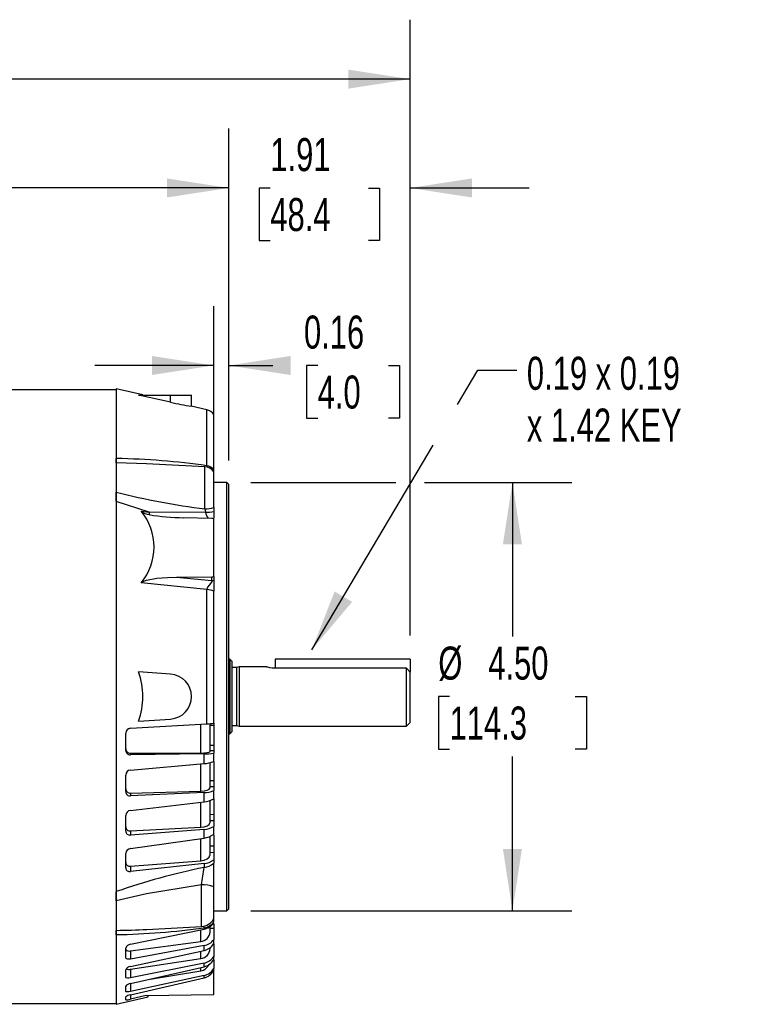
# Model space of a CAD drawing. Header units: inches. Extents: x 0 to 11, y 0 to 8.5.
# Tile 5 of 20: x 3.5 to 5, y 2.6 to 4.6. Entities that reach past the tile are written whole.
import ezdxf

# ---------------------------------------------------------------- set-up
doc = ezdxf.new("R2010")
doc.units = ezdxf.units.IN
doc.header["$MEASUREMENT"] = 0
doc.linetypes.add('CENTERX2', pattern=[0.8, 0.5, -0.1, 0.1, -0.1])
doc.layers.add('DIMENSIONS', color=140, linetype='Continuous', lineweight=25)
doc.layers.add('TEXT', color=140, linetype='Continuous', lineweight=25)
doc.styles.add('SLDTEXTSTYLE0', font='TXT', dxfattribs={"width": 0.7})
doc.dimstyles.new('SLDDIMSTYLE0', dxfattribs={"dimtxt": 0.069444, "dimasz": 0.13, "dimexe": 0, "dimexo": 0.0625, "dimgap": 0.017361, "dimtad": 0, "dimtih": 1, "dimtoh": 1, "dimlfac": 5, "dimrnd": 1e-09, "dimzin": 4, "dimdsep": 46, "dimtxsty": 'SLDTEXTSTYLE0', "dimsah": 1, "dimcen": 0.09, "dimadec": 0, "dimazin": 1, "dimtfac": 1, "dimtofl": 0, "dimtmove": 0, "dimatfit": 3, "dimfxl": 0, "dimfrac": 2, "dimtolj": 1, "dimtzin": 12, "dimarcsym": 0})
doc.dimstyles.new('SLDDIMSTYLE1', dxfattribs={"dimtxt": 0.069444, "dimasz": 0.13, "dimexe": 0, "dimexo": 0.0625, "dimgap": 0.017361, "dimtad": 0, "dimtih": 1, "dimtoh": 1, "dimlfac": 5, "dimrnd": 1e-09, "dimzin": 12, "dimdsep": 46, "dimtxsty": 'SLDTEXTSTYLE0', "dimsah": 1, "dimcen": 0.09, "dimadec": 0, "dimazin": 3, "dimtfac": 1, "dimtofl": 0, "dimtmove": 0, "dimatfit": 3, "dimfxl": 0, "dimfrac": 2, "dimtolj": 1, "dimtzin": 12, "dimarcsym": 0})
doc.dimstyles.new('SLDDIMSTYLE2', dxfattribs={"dimtxt": 0.069444, "dimasz": 0.13, "dimexe": 0, "dimexo": 0.0625, "dimgap": 0.017361, "dimtad": 0, "dimtih": 1, "dimtoh": 1, "dimlfac": 5, "dimrnd": 1e-09, "dimdsep": 46, "dimtxsty": 'SLDTEXTSTYLE0', "dimsah": 1, "dimcen": 0.09, "dimadec": 0, "dimazin": 2, "dimtfac": 1, "dimtmove": 0, "dimatfit": 0, "dimfxl": 0, "dimfrac": 2, "dimtolj": 1, "dimtzin": 12, "dimarcsym": 0})
doc.dimstyles.new('SLDDIMSTYLE3', dxfattribs={"dimtxt": 0.069444, "dimasz": 0.13, "dimexe": 0, "dimexo": 0.0625, "dimgap": 0.017361, "dimtad": 0, "dimtih": 1, "dimtoh": 1, "dimlfac": 5, "dimrnd": 1e-09, "dimzin": 12, "dimdsep": 46, "dimtxsty": 'SLDTEXTSTYLE0', "dimsah": 1, "dimcen": 0.09, "dimadec": 0, "dimazin": 3, "dimtfac": 1, "dimtmove": 0, "dimatfit": 0, "dimfxl": 0, "dimfrac": 2, "dimtolj": 1, "dimtzin": 12, "dimarcsym": 0})
doc.dimstyles.new('SLDDIMSTYLE4', dxfattribs={"dimtxt": 0.18, "dimasz": 0.13, "dimexe": 0, "dimexo": 0.0625, "dimgap": 0, "dimtad": 0, "dimtih": 1, "dimtoh": 1, "dimdec": 0, "dimrnd": 1e-09, "dimzin": 0, "dimdsep": 46, "dimtxsty": 'Standard', "dimsah": 1, "dimcen": 0.09, "dimadec": 0, "dimazin": 0, "dimtfac": 0.13, "dimtdec": 0, "dimtofl": 0, "dimtmove": 0, "dimatfit": 3, "dimfxl": 0, "dimfrac": 2, "dimtolj": 1, "dimtzin": 0, "dimarcsym": 0})

# ---------------------------------------------------------------- blocks, each defined once
blk = doc.blocks.new('_D')
at = {"layer": 'DIMENSIONS'}
for p, q in [((3.9471, 3.6616), (4.2521, 3.6616)), ((4.3121, 3.6616), (4.6221, 3.6616)), ((4.4971, 3.6616), (4.4971, 3.3376)), ((4.365, 3.2116), (4.3417, 3.2116)), ((4.3417, 3.2116), (4.3417, 3.1012)), ((4.6292, 3.2116), (4.6525, 3.2116)), ((4.6525, 3.2116), (4.6525, 3.1012)), ((4.3417, 3.1012), (4.365, 3.1012)), ((4.4971, 2.7616), (4.4971, 3.0856)), ((4.6525, 3.1012), (4.6292, 3.1012)), ((3.9471, 2.7616), (4.6221, 2.7616))]:
    blk.add_line(p, q, dxfattribs=at)
for points in [[(4.4971, 3.6616), (4.4771, 3.5316), (4.5171, 3.5316)], [(4.4971, 2.7616), (4.5171, 2.8916), (4.4771, 2.8916)]]:
    blk.add_solid(points, dxfattribs=at)
at = {"layer": 'DIMENSIONS', "char_height": 0.06944, "attachment_point": 1, "style": 'SLDTEXTSTYLE0'}
for s, insert in [('%%c', (4.3414, 3.3167)), ('4.50', (4.4463, 3.3167)), ('114.3', (4.365, 3.1907))]:
    blk.add_mtext(s, dxfattribs=dict(at, insert=insert))
blk = doc.blocks.new('_D_1')
at = {"layer": 'DIMENSIONS'}
for p, q in [((0.6876, 3.8306), (0.6876, 4.6343)), ((4.2821, 3.34), (4.2821, 4.6343)), ((0.6876, 4.5093), (2.2587, 4.5093)), ((2.3528, 4.5091), (2.3295, 4.5091)), ((2.3295, 4.5091), (2.3295, 4.3987)), ((2.617, 4.5091), (2.6403, 4.5091)), ((2.6403, 4.5091), (2.6403, 4.3987)), ((4.2821, 4.5093), (2.7111, 4.5093)), ((2.3295, 4.3987), (2.3528, 4.3987)), ((2.6403, 4.3987), (2.617, 4.3987))]:
    blk.add_line(p, q, dxfattribs=at)
for points in [[(0.6876, 4.5093), (0.8176, 4.4893), (0.8176, 4.5293)], [(4.2821, 4.5093), (4.1521, 4.5293), (4.1521, 4.4893)]]:
    blk.add_solid(points, dxfattribs=at)
at = {"layer": 'DIMENSIONS', "char_height": 0.06944, "attachment_point": 1, "style": 'SLDTEXTSTYLE0'}
for s, insert in [('17.97', (2.3528, 4.6142)), ('456.5', (2.3528, 4.4882))]:
    blk.add_mtext(s, dxfattribs=dict(at, insert=insert))
blk = doc.blocks.new('_D_2')
at = {"layer": 'DIMENSIONS'}
for p, q in [((3.8695, 3.7387), (3.8695, 4.0325)), ((3.901, 3.7077), (3.901, 4.0325)), ((3.8695, 3.9075), (3.6195, 3.9075)), ((3.901, 3.9075), (3.9938, 3.9075)), ((4.0879, 3.9074), (4.0646, 3.9074)), ((4.0646, 3.9074), (4.0646, 3.7969)), ((4.2366, 3.9074), (4.2599, 3.9074)), ((4.2599, 3.9074), (4.2599, 3.7969)), ((4.0646, 3.7969), (4.0879, 3.7969)), ((4.2599, 3.7969), (4.2366, 3.7969))]:
    blk.add_line(p, q, dxfattribs=at)
for points in [[(3.8695, 3.9075), (3.7395, 3.9275), (3.7395, 3.8875)], [(3.901, 3.9075), (4.031, 3.8875), (4.031, 3.9275)]]:
    blk.add_solid(points, dxfattribs=at)
at = {"layer": 'DIMENSIONS', "char_height": 0.06944, "attachment_point": 1, "style": 'SLDTEXTSTYLE0'}
for s, insert in [('0.16', (4.0591, 4.0124)), ('4.0', (4.0879, 3.8864))]:
    blk.add_mtext(s, dxfattribs=dict(at, insert=insert))
blk = doc.blocks.new('_D_3')
at = {"layer": 'DIMENSIONS'}
for p, q in [((3.901, 3.7077), (3.901, 4.4056)), ((4.2821, 3.34), (4.2821, 4.4056)), ((3.901, 4.2806), (3.651, 4.2806)), ((3.9884, 4.2804), (3.965, 4.2804)), ((3.965, 4.2804), (3.965, 4.17)), ((4.1948, 4.2804), (4.2181, 4.2804)), ((4.2181, 4.2804), (4.2181, 4.17)), ((4.2821, 4.2806), (4.5321, 4.2806)), ((3.965, 4.17), (3.9884, 4.17)), ((4.2181, 4.17), (4.1948, 4.17))]:
    blk.add_line(p, q, dxfattribs=at)
for points in [[(3.901, 4.2806), (3.771, 4.3006), (3.771, 4.2606)], [(4.2821, 4.2806), (4.4121, 4.2606), (4.4121, 4.3006)]]:
    blk.add_solid(points, dxfattribs=at)
at = {"layer": 'DIMENSIONS', "char_height": 0.06944, "attachment_point": 1, "style": 'SLDTEXTSTYLE0'}
for s, insert in [('1.91', (3.9884, 4.3855)), ('48.4', (3.9884, 4.2595))]:
    blk.add_mtext(s, dxfattribs=dict(at, insert=insert))
blk = doc.blocks.new('_D_4')
at = {"layer": 'DIMENSIONS'}
for p, q in [((1.6294, 3.8452), (1.6294, 4.4056)), ((3.901, 3.7077), (3.901, 4.4056)), ((1.6294, 4.2806), (2.539, 4.2806)), ((2.6331, 4.2804), (2.6098, 4.2804)), ((2.6098, 4.2804), (2.6098, 4.17)), ((2.8973, 4.2804), (2.9206, 4.2804)), ((2.9206, 4.2804), (2.9206, 4.17)), ((3.901, 4.2806), (2.9914, 4.2806)), ((2.6098, 4.17), (2.6331, 4.17)), ((2.9206, 4.17), (2.8973, 4.17))]:
    blk.add_line(p, q, dxfattribs=at)
for points in [[(1.6294, 4.2806), (1.7594, 4.2606), (1.7594, 4.3006)], [(3.901, 4.2806), (3.771, 4.3006), (3.771, 4.2606)]]:
    blk.add_solid(points, dxfattribs=at)
at = {"layer": 'DIMENSIONS', "char_height": 0.06944, "attachment_point": 1, "style": 'SLDTEXTSTYLE0'}
for s, insert in [('11.36', (2.6331, 4.3855)), ('288.5', (2.6331, 4.2595))]:
    blk.add_mtext(s, dxfattribs=dict(at, insert=insert))
blk = doc.blocks.new('SW_NOTE_0_7')
at = {"layer": 'TEXT', "color": 0, "linetype": 'CENTERX2', "lineweight": 18, "attachment_point": 1, "style": 'SLDTEXTSTYLE0'}
for s, insert, char_height in [('0.19 x 0.19', (0.0211, 0.0285), 0.069444), ('x 1.42 KEY', (0.0211, -0.0804), 0.06944)]:
    blk.add_mtext(s, dxfattribs=dict(at, insert=insert, char_height=char_height))

msp = doc.modelspace()

# ---------------------------------------------------------------- linework, layer by layer
for p, q in [((3.6648, 3.8563), (2.09, 3.8563)), ((3.72052, 3.84548), (3.6648, 3.85835)), ((3.6648, 3.85835), (3.6648, 3.71196)), ((3.77898, 3.83019), (3.71138, 3.84547)), ((3.71138, 3.84547), (3.77898, 3.84547)), ((3.77898, 3.83019), (3.77898, 3.84547)), ((3.77898, 3.84547), (3.82293, 3.84547)), ((3.82293, 3.82194), (3.82293, 3.84547)), ((3.85516, 3.8144), (3.8223, 3.82199)), ((3.85516, 3.69675), (3.85516, 3.8144)), ((3.86953, 3.68873), (3.86953, 3.80444)), ((3.6648, 3.70291), (3.6648, 3.71196)), ((3.6648, 3.71196), (3.6648, 3.70291)), ((3.72851, 3.70094), (3.6648, 3.70291)), ((3.6648, 3.70291), (3.6648, 3.64095)), ((3.85108, 3.69452), (3.72851, 3.70094)), ((3.85108, 3.60619), (3.85108, 3.69452)), ((3.85516, 3.69675), (3.85469, 3.69359)), ((3.86953, 3.6846), (3.86953, 3.68873)), ((3.86953, 3.60932), (3.86953, 3.68399)), ((3.89709, 3.66162), (3.86953, 3.66162)), ((3.90103, 3.65768), (3.89709, 3.66162)), ((3.89709, 3.21162), (3.89709, 3.66162)), ((3.90103, 3.21162), (3.90103, 3.65768)), ((3.6648, 3.62212), (3.6648, 3.64095)), ((3.6648, 3.64095), (3.6648, 3.62139)), ((3.73347, 3.59929), (3.6648, 3.62139)), ((3.6648, 3.62139), (3.6648, 2.80184)), ((3.71675, 3.60148), (3.73347, 3.59929)), ((3.85108, 3.60619), (3.85206, 3.5992)), ((3.86953, 3.60932), (3.86953, 3.6006)), ((3.86573, 3.58616), (3.80565, 3.5876)), ((3.86953, 3.6006), (3.86953, 3.58636)), ((3.86953, 3.46407), (3.86953, 3.58522)), ((3.79157, 3.46271), (3.86573, 3.46319)), ((3.79157, 3.46271), (3.86573, 3.45528)), ((3.86573, 3.45528), (3.86573, 3.46319)), ((3.86953, 3.46407), (3.86953, 3.45619)), ((3.86953, 3.45619), (3.86953, 3.43293)), ((3.85516, 3.43665), (3.71675, 3.45047)), ((3.85516, 3.15421), (3.85516, 3.43665)), ((3.86953, 3.15589), (3.86953, 3.43293)), ((3.90339, 3.28996), (3.90103, 3.28996)), ((3.90732, 3.28603), (3.90339, 3.28996)), ((3.90339, 3.28996), (3.90339, 3.13327)), ((3.90732, 3.28603), (3.90732, 3.21162)), ((3.9172, 3.27254), (3.90732, 3.27254)), ((3.92307, 3.27412), (3.9172, 3.27254)), ((3.9172, 3.27254), (3.9172, 3.15069)), ((3.97977, 3.27412), (3.92307, 3.27412)), ((3.92307, 3.27412), (3.92307, 3.14912)), ((3.99866, 3.27124), (3.99851, 3.27124)), ((4.28213, 3.28998), (3.99866, 3.28998)), ((3.99866, 3.28998), (3.99866, 3.27124)), ((4.27425, 3.27124), (3.99866, 3.27124)), ((4.28213, 3.26292), (4.27425, 3.27124)), ((4.27425, 3.14912), (4.27425, 3.27124)), ((4.28213, 3.28998), (4.28213, 3.26292)), ((3.77898, 3.25875), (3.71138, 3.26347)), ((4.28213, 3.15699), (4.28213, 3.26292)), ((3.89709, 2.76162), (3.89709, 3.21162)), ((3.90103, 2.76555), (3.90103, 3.21162)), ((3.90732, 3.21162), (3.90732, 3.13721)), ((3.69446, 3.14518), (3.85516, 3.15421)), ((3.71138, 3.15976), (3.77898, 3.16449)), ((3.84213, 3.0929), (3.84213, 3.15347)), ((3.86166, 3.09624), (3.86166, 3.15474)), ((3.86953, 3.15092), (3.86166, 3.15069)), ((3.86953, 3.15589), (3.86953, 3.15092)), ((3.86953, 3.15092), (3.86953, 3.10946)), ((3.90732, 3.15069), (3.9172, 3.15069)), ((3.9172, 3.15069), (3.92307, 3.14912)), ((3.92307, 3.14912), (4.27425, 3.14912)), ((4.27425, 3.14912), (4.28213, 3.15699)), ((3.68449, 3.09876), (3.68449, 3.13471)), ((3.90103, 3.13327), (3.90339, 3.13327)), ((3.90339, 3.13327), (3.90732, 3.13721)), ((3.86166, 3.10963), (3.86953, 3.10946)), ((3.86953, 3.10946), (3.86953, 3.09747)), ((3.69446, 3.09239), (3.84213, 3.0929)), ((3.69446, 3.09239), (3.69446, 3.08908)), ((3.84906, 3.091), (3.69446, 3.08908)), ((3.84906, 3.07073), (3.84906, 3.091)), ((3.86953, 3.09747), (3.86166, 3.09764)), ((3.86953, 3.09747), (3.86953, 3.09303)), ((3.86953, 3.07538), (3.86953, 3.09303)), ((3.69446, 3.05725), (3.84906, 3.07073)), ((3.84213, 3.01308), (3.84213, 3.07008)), ((3.86166, 3.0196), (3.86166, 3.07282)), ((3.86953, 3.07525), (3.86953, 3.03506)), ((3.68449, 3.01187), (3.68449, 3.04672)), ((3.86166, 3.03519), (3.86953, 3.03506)), ((3.86953, 3.02202), (3.86166, 3.02216)), ((3.86953, 3.03506), (3.86953, 3.02202)), ((3.86953, 3.02202), (3.86953, 3.01392)), ((3.69446, 3.0089), (3.84213, 3.01308)), ((3.84906, 3.00978), (3.69446, 3.00287)), ((3.69446, 3.0089), (3.69446, 3.00287)), ((3.84906, 2.99033), (3.84906, 3.00978)), ((3.86953, 2.99699), (3.86953, 3.01392)), ((3.69446, 2.97233), (3.84906, 2.99033)), ((3.84213, 2.93713), (3.84213, 2.98942)), ((3.86166, 2.9467), (3.86166, 2.99328)), ((3.86953, 2.99691), (3.86953, 2.9641)), ((3.68449, 2.92888), (3.68449, 2.96195)), ((3.86166, 2.96419), (3.86953, 2.9641)), ((3.86953, 2.9641), (3.86953, 2.95027)), ((3.86953, 2.95027), (3.86166, 2.95036)), ((3.86953, 2.95027), (3.86953, 2.93866)), ((3.86953, 2.92278), (3.86953, 2.93866)), ((3.69446, 2.92935), (3.84213, 2.93713)), ((3.84906, 2.93249), (3.69446, 2.92071)), ((3.69446, 2.92935), (3.69446, 2.92071)), ((3.84906, 2.91424), (3.84906, 2.93249)), ((3.86166, 2.87895), (3.86166, 2.918)), ((3.86953, 2.92107), (3.86953, 2.89795)), ((3.69446, 2.89206), (3.84906, 2.91424)), ((3.84213, 2.86652), (3.84213, 2.91306)), ((3.86166, 2.898), (3.86953, 2.89795)), ((3.86953, 2.89795), (3.86953, 2.88359)), ((3.68449, 2.85138), (3.68449, 2.88204)), ((3.86953, 2.88359), (3.86166, 2.88365)), ((3.86953, 2.88359), (3.86953, 2.86872)), ((3.69446, 2.8553), (3.84213, 2.86652)), ((3.84906, 2.86063), (3.69446, 2.84423)), ((3.84906, 2.86063), (3.84906, 2.85256)), ((3.86953, 2.86872), (3.86953, 2.86173)), ((3.86953, 2.81148), (3.86953, 2.86173)), ((3.69446, 2.8553), (3.69446, 2.84423)), ((3.84362, 2.81602), (3.72851, 2.79682)), ((3.84362, 2.72832), (3.84362, 2.81602)), ((3.6648, 2.80184), (3.6648, 2.78228)), ((3.6648, 2.78228), (3.6648, 2.80114)), ((3.72851, 2.79682), (3.6648, 2.78228)), ((3.86953, 2.74453), (3.86953, 2.81148)), ((3.6648, 2.78228), (3.6648, 2.72032)), ((3.86953, 2.76162), (3.89709, 2.76162)), ((3.89709, 2.76162), (3.90103, 2.76555)), ((3.86953, 2.73811), (3.86953, 2.74561)), ((3.86953, 2.73408), (3.86953, 2.72398)), ((3.6648, 2.71059), (3.6648, 2.72032)), ((3.6648, 2.72032), (3.6648, 2.71127)), ((3.6648, 2.71127), (3.6648, 2.56489)), ((3.69446, 2.69094), (3.84906, 2.72291)), ((3.72888, 2.72231), (3.84362, 2.72832)), ((3.84213, 2.6972), (3.84213, 2.72091)), ((3.84828, 2.72955), (3.84906, 2.72569)), ((3.84906, 2.72569), (3.84906, 2.72291)), ((3.86166, 2.71669), (3.86166, 2.72861)), ((3.86953, 2.72398), (3.86166, 2.72391)), ((3.86953, 2.72398), (3.86953, 2.70113)), ((3.69446, 2.67706), (3.84213, 2.6972)), ((3.86953, 2.69236), (3.86953, 2.70113)), ((3.86953, 2.69179), (3.86953, 2.68989)), ((3.68449, 2.66335), (3.68449, 2.68315)), ((3.84906, 2.68829), (3.69446, 2.66005)), ((3.69446, 2.64424), (3.84906, 2.67822)), ((3.69446, 2.67706), (3.69446, 2.66005)), ((3.84213, 2.66093), (3.84213, 2.67598)), ((3.84906, 2.67822), (3.84906, 2.68829)), ((3.86953, 2.68989), (3.8677, 2.68987)), ((3.86953, 2.68989), (3.86953, 2.66527)), ((3.69446, 2.63859), (3.84213, 2.66093)), ((3.84906, 2.65136), (3.69446, 2.62027)), ((3.84906, 2.64392), (3.84906, 2.65136)), ((3.86953, 2.6588), (3.86953, 2.66527)), ((3.86953, 2.65866), (3.86953, 2.64006)), ((3.68449, 2.62215), (3.68449, 2.63751)), ((3.69446, 2.60859), (3.84906, 2.64392)), ((3.69446, 2.63859), (3.69446, 2.62027)), ((3.7357, 2.61801), (3.84213, 2.63538)), ((3.84213, 2.63538), (3.84213, 2.64159)), ((3.86953, 2.63599), (3.86953, 2.64006)), ((3.86953, 2.58556), (3.86953, 2.63585)), ((3.84906, 2.62533), (3.69446, 2.592)), ((3.69446, 2.58467), (3.84906, 2.62066)), ((3.69446, 2.60858), (3.69446, 2.592)), ((3.84906, 2.62066), (3.84906, 2.62533)), ((3.68449, 2.59243), (3.68449, 2.60305)), ((2.09, 2.56693), (3.6648, 2.56693)), ((3.6648, 2.56489), (3.73173, 2.58034)), ((3.68449, 2.57455), (3.68449, 2.58044)), ((3.69455, 2.58464), (3.69455, 2.57564)), ((3.72735, 2.58308), (3.69455, 2.57564)), ((3.72735, 2.58308), (3.86953, 2.58556)), ((3.73173, 2.58034), (3.73173, 2.58316))]:
    msp.add_line(p, q)
at = {"flags": 128}
for points in [[(3.85206, 3.5992), (3.79271, 3.59882), (3.73347, 3.59929)], [(3.71675, 3.45047), (3.71937, 3.45264), (3.72847, 3.45619), (3.75021, 3.46036), (3.77249, 3.46215), (3.79157, 3.46271)], [(3.86573, 3.45528), (3.86572, 3.45448), (3.86542, 3.45359), (3.86414, 3.45157), (3.86031, 3.44683), (3.85669, 3.44171), (3.85555, 3.43916), (3.85516, 3.43665)], [(3.99851, 3.27124), (3.99247, 3.27154), (3.98711, 3.27232), (3.98286, 3.27326), (3.9803, 3.27396), (3.97977, 3.27412), (3.9804, 3.27393)], [(3.84213, 3.0929), (3.84961, 3.09314), (3.85577, 3.09381), (3.85994, 3.09482), (3.86163, 3.09606), (3.86166, 3.09624)], [(3.84213, 3.01308), (3.84961, 3.0137), (3.85577, 3.01505), (3.85994, 3.01698), (3.86163, 3.01927), (3.86166, 3.0196)], [(3.84213, 2.93713), (3.84961, 2.9381), (3.85577, 2.94011), (3.85994, 2.94293), (3.86163, 2.94623), (3.86166, 2.9467)], [(3.84213, 2.86652), (3.84961, 2.86783), (3.85577, 2.87046), (3.85994, 2.8741), (3.86163, 2.87835), (3.86166, 2.87895)], [(3.68449, 2.68082), (3.68505, 2.67917), (3.68667, 2.67789), (3.68918, 2.67709), (3.69234, 2.67688), (3.69446, 2.67706)], [(3.69446, 2.66005), (3.69101, 2.65972), (3.68799, 2.66006), (3.68577, 2.66104), (3.68463, 2.6625), (3.68449, 2.66335)], [(3.69446, 2.62027), (3.69101, 2.61981), (3.68799, 2.61987), (3.68577, 2.62047), (3.68463, 2.62151), (3.68449, 2.62215)], [(3.69446, 2.592), (3.69101, 2.59141), (3.68799, 2.5912), (3.68577, 2.59141), (3.68463, 2.59201), (3.68449, 2.59243)]]:
    msp.add_lwpolyline(points, dxfattribs=at)
for centre, radius, start, end in [((3.91929, 4.44857), 0.63409, 257.21612, 261.20049), ((3.84984, 3.79138), 0.02362, 33.55731, 77), ((3.63554, 2.14727), 1.56496, 81.93277, 88.92846), ((3.84984, 3.67093), 0.02362, 33.55731, 87), ((3.85122, 3.6728), 0.02427, 41.03159, 80.66931), ((4.05906, 5.23733), 1.64434, 256.1273, 262.73361), ((3.62617, 3.52598), 0.11792, 320.18817, 39.81183), ((3.7372, 3.62531), 0.0314, 229.37908, 264.43546), ((3.85195, 3.65706), 0.05087, 269.02311, 290.21822), ((3.75052, 3.59884), 0.01705, 178.48454, 196.28251), ((3.80485, 3.97751), 0.38991, 259.55264, 270.11667), ((3.85245, 3.70385), 0.10465, 269.78394, 279.39103), ((3.8815, 3.60421), 0.02986, 189.65888, 216.70273), ((3.86562, 3.46409), 0.00881, 270.69585, 296.31404), ((3.85321, 3.3995), 0.0372, 63.98592, 87.00455), ((3.56856, 3.21162), 0.15195, 340.04553, 19.95447), ((3.77568, 3.21162), 0.04724, 274, 86), ((3.85216, 3.24235), 0.08819, 271.94492, 281.35607), ((3.69506, 3.13462), 0.01057, 93.28483, 179.53207), ((3.69431, 3.10221), 0.00982, 180.30773, 270.84723), ((3.69419, 3.09877), 0.0097, 180.07774, 271.59969), ((3.8497, 3.18901), 0.09801, 269.6228, 281.67178), ((3.84683, 3.12791), 0.05722, 272.22721, 293.36909), ((3.69534, 3.04643), 0.01086, 94.6701, 178.45443), ((3.6939, 3.0183), 0.00942, 181.39327, 273.38031), ((3.69365, 3.01199), 0.00916, 180.73461, 275.05338), ((3.84828, 3.06632), 0.05655, 270.7903, 292.0764), ((3.84662, 3.03261), 0.04234, 273.29277, 302.74783), ((3.69553, 2.96133), 0.01105, 95.54326, 176.76848), ((3.84739, 2.97504), 0.04258, 272.24458, 301.32854), ((3.69346, 2.93828), 0.00899, 183.42399, 276.38146), ((3.69307, 2.92919), 0.00859, 182.10269, 279.2771), ((3.84602, 2.95032), 0.03621, 274.80546, 310.47954), ((3.69562, 2.88095), 0.01118, 95.9433, 174.40093), ((3.693, 2.86375), 0.00857, 186.67263, 279.76142), ((3.84655, 2.8969), 0.03636, 273.94378, 309.18518), ((3.84591, 2.887), 0.03459, 275.21573, 313.06691), ((4.13957, 1.43705), 1.44501, 101.59836, 109.18127), ((3.69249, 2.852), 0.00802, 184.43768, 284.21517), ((3.46103, 2.89163), 0.38999, 348.82163, 354.25035), ((3.8454, 2.75005), 0.066, 68.55799, 91.54859), ((3.84197, 2.75978), 0.0315, 273, 331.04498), ((3.84412, 2.75691), 0.03161, 278.97955, 323.49805), ((3.8435, 2.75411), 0.03169, 280.09702, 325.22832), ((3.63726, 4.24785), 1.53682, 271.02694, 277.92131), ((3.65921, 3.90047), 1.18016, 270.27138, 273.38426), ((3.84114, 2.71772), 0.02054, 272.76468, 357.13675), ((3.6955, 2.67933), 0.01166, 95.14938, 160.86671), ((3.84397, 2.71915), 0.03127, 279.35639, 324.81197), ((3.84279, 2.70919), 0.0316, 281.44226, 327.81671), ((3.83992, 2.68256), 0.02174, 275.83971, 358.5485), ((3.84323, 2.68195), 0.03114, 280.77892, 327.62348), ((3.84225, 2.67481), 0.03163, 282.42173, 329.59129), ((3.69552, 2.63192), 0.01236, 94.91186, 153.12234), ((3.6912, 2.65159), 0.01339, 245.96714, 284.05932), ((3.83884, 2.65784), 0.0227, 278.35509, 335.71481), ((3.84262, 2.65588), 0.03121, 281.89564, 329.54551), ((3.84194, 2.6515), 0.03165, 282.98624, 330.65625), ((3.69579, 2.59444), 0.01421, 95.39047, 142.69082), ((3.697, 2.56484), 0.01999, 97.29547, 128.7287), ((3.68774, 2.59149), 0.01725, 259.14401, 293.24257)]:
    msp.add_arc(centre, radius, start, end)
for centre, start_param, end_param in [((3.86559, 3.57935), 1.0773847, 1.5835302), ((3.86559, 3.47001), 4.7600294, 5.2661749)]:
    msp.add_ellipse(centre, major_axis=(0.00787, -0.00027), ratio=0.8657619, start_param=start_param, end_param=end_param)

# ---------------------------------------------------------------- block references
at = {"layer": 'TEXT', "linetype": 'CENTERX2', "lineweight": 18}
msp.add_blockref('SW_NOTE_0_7', (4.50632, 3.89732), dxfattribs=at)

# ---------------------------------------------------------------- dimensions: what is measured, and where the dimension line sits
at = {"layer": 'DIMENSIONS'}
for base, p1, p2, dimstyle, picture, middle in [((0.68764, 4.50926), (4.28213, 3.28998), (0.68764, 3.78058), 'SLDDIMSTYLE1', '_D_1', (2.48488, 4.50926)), ((1.62937, 4.28058), (3.90103, 3.65768), (1.62937, 3.79523), 'SLDDIMSTYLE1', '_D_4', (2.7652, 4.28058)), ((3.90103, 4.28058), (4.28213, 3.28998), (3.90103, 3.65768), 'SLDDIMSTYLE3', '_D_3', (4.09158, 4.28058)), ((3.86953, 3.9075), (3.90103, 3.65768), (3.86953, 3.68873), 'SLDDIMSTYLE2', '_D_2', (4.16226, 3.9075))]:
    dim = msp.add_linear_dim(base=base, p1=p1, p2=p2, dimstyle=dimstyle, dxfattribs=at)
    dim.commit()
    dim.dimension.update_dxf_attribs({"geometry": picture, "text_midpoint": middle, "dimtype": 160})
dim = msp.add_linear_dim(base=(4.49707, 2.76162), p1=(3.89709, 3.66162), p2=(3.89709, 2.76162), angle=90, text='%%c<>', dimstyle='SLDDIMSTYLE0', dxfattribs=at)
dim.commit()
dim.dimension.update_dxf_attribs({"geometry": '_D', "text_midpoint": (4.49707, 3.21162), "dimtype": 160})

# ---------------------------------------------------------------- leaders
at = {"layer": 'TEXT', "linetype": 'CENTERX2', "lineweight": 18}
msp.add_leader([(4.07544, 3.30983), (4.4244, 3.89732), (4.50632, 3.89732)], dimstyle='SLDDIMSTYLE4', dxfattribs=at)

doc.saveas('drawing.dxf')
